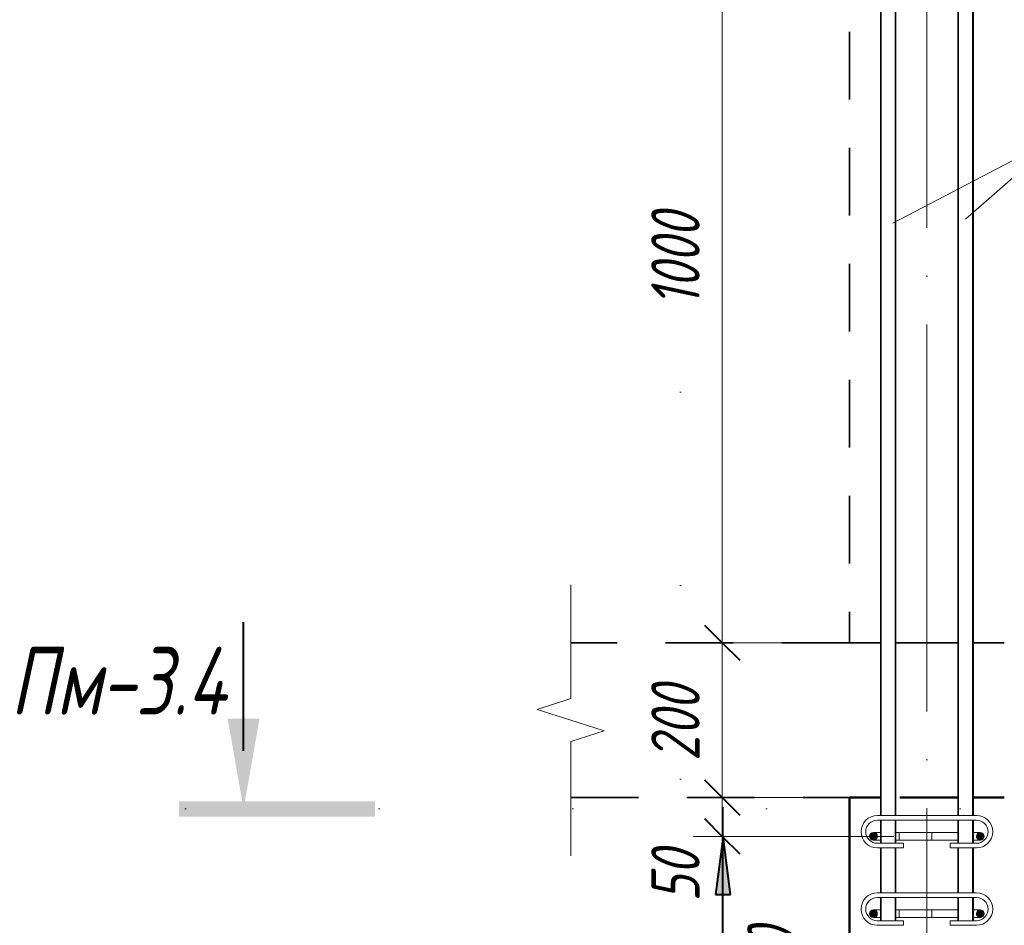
# Model space of a CAD drawing. Header units: millimetres. Extents: x -13889 to -3744, y 5954 to 13256.
# Tile 20 of 28: x -9330 to -8058, y 9735 to 10906. Entities that reach past the tile are written whole.
import ezdxf

# ---------------------------------------------------------------- set-up
doc = ezdxf.new("R2010")
doc.units = ezdxf.units.MM
for name, pattern in [('01 Штриховая _4 мм_', [150, 87.5, -62.5]), ('ADSK_Линия разреза', [500, 0, -250, 0, -250]), ('ADSK_Линия сетки', [625, 500, -62.5, 0, -62.5]), ('ADSK_Невидимые', [125, 75, -50]), ('ADSK_Пунктирная_п5', [125, 0, -125])]:
    doc.linetypes.add(name, pattern=pattern)
for name, color, linetype, lineweight in [('A-____-____-DIMS', 211, 'Continuous', 9), ('A-____-____-DIMS-25', 211, 'Continuous', 9), ('A-____-NOTE-TEXT', 131, 'Continuous', 20), ('A-DETL-GENF-OTLN', 92, 'Continuous', 20), ('A-FLOR-____-MCUT', 192, 'Continuous', 50), ('G-____-____-SYMB', 111, 'ADSK_Пунктирная_п5', 20), ('S-COLS-____-HDLN', 52, 'ADSK_Невидимые', 20), ('S-COLS-____-MCUT', 52, 'Continuous', 50), ('S-GRID-____-OTLN', 1, 'Continuous', 9), ('S-RBAR-____-IDEN', 171, 'Continuous', 20), ('S-RBAR-____-MCUT', 171, 'Continuous', 20), ('S-RBAR-____-OTLN', 171, 'Continuous', 100)]:
    doc.layers.add(name, color=color, linetype=linetype, lineweight=lineweight)
doc.styles.add('GOST Common_I_1', font='GOST_Common Italic.ttf', dxfattribs={"width": 0.8, "height": 87.5})
doc.styles.add('GOST Common_I_2', font='GOST_Common Italic.ttf', dxfattribs={"width": 0.8, "height": 62.5})
doc.dimstyles.new('ADSK_Для_арматуры_Основной_2_5_мм_шаг_кол-во_Стрелки_точный', dxfattribs={"dimscale": 304.8, "dimtxt": 0.206224, "dimasz": 0, "dimexe": 0.123031, "dimexo": 0.000403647, "dimgap": 0.032808, "dimtad": 1, "dimdec": 0, "dimlfac": 304.8, "dimdsep": 46, "dimtxsty": 'GOST Common_I_2', "dimblk2": 'NONE', "dimsah": 1, "dimcen": 0.09, "dimdle": 0.123031, "dimazin": 0, "dimtfac": 1, "dimtdec": 4, "dimtix": 1, "dimtmove": 0, "dimatfit": 3, "dimfxl": 1, "dimtvp": 1, "dimtfill": 1, "dimtolj": 1, "dimtzin": 0, "dimarcsym": 2})
doc.dimstyles.new('ADSK_Округление_5мм__Узкий_', dxfattribs={"dimscale": 304.8, "dimtxt": 0.206224, "dimasz": 0.147638, "dimexe": 0.123031, "dimexo": 0.000269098, "dimgap": 0.032808, "dimtad": 1, "dimdec": 0, "dimlfac": 304.8, "dimrnd": 5, "dimdsep": 46, "dimtxsty": 'GOST Common_I_2', "dimblk1": 'OBLIQUE', "dimblk2": 'OBLIQUE', "dimsah": 1, "dimcen": 0.09, "dimdle": 0.123031, "dimazin": 0, "dimtfac": 1, "dimtdec": 4, "dimtix": 1, "dimtmove": 0, "dimatfit": 3, "dimfxl": 1, "dimtvp": 1, "dimtfill": 1, "dimtolj": 1, "dimtzin": 0, "dimlwd": 20, "dimlwe": 20, "dimarcsym": 2})
doc.dimstyles.new('ADSK_Округление_5мм__Узкий__1', dxfattribs={"dimscale": 304.8, "dimtxt": 0.206224, "dimasz": 0.147638, "dimexe": 0.123031, "dimexo": 0.000269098, "dimgap": 0.032808, "dimtad": 1, "dimdec": 0, "dimlfac": 304.8, "dimrnd": 5, "dimdsep": 46, "dimtxsty": 'GOST Common_I_2', "dimblk1": 'OBLIQUE', "dimblk2": 'OBLIQUE', "dimsah": 1, "dimcen": 0.09, "dimdle": 0.123031, "dimazin": 0, "dimtfac": 1, "dimtdec": 4, "dimtix": 1, "dimtmove": 1, "dimatfit": 3, "dimfxl": 1, "dimtvp": 1, "dimtfill": 1, "dimtolj": 1, "dimtzin": 0, "dimlwd": 20, "dimlwe": 20, "dimarcsym": 2})

# ---------------------------------------------------------------- blocks, each defined once
blk = doc.blocks.new('ADSK_Обрыв_Линия - ADSK_Обрыв_линия-1072157-КЖ1_ПЭ_ВЭ3_Армирование_Пилоны_Пм-3_4_2-2')
at = {"layer": 'A-DETL-GENF-OTLN'}
for p, q in [((12630, 7028.2), (12630, 7100)), ((12630, 6900), (12630, 6972.5))]:
    blk.add_line(p, q, dxfattribs=at)
blk = doc.blocks.new('Разрез - Номер вида сзади_3_5 мм-6451-КЖ1_ПЭ_ВЭ3_Армирование_Пилоны_Пм-3_4_2-2')
at = {"layer": 'G-____-____-SYMB', "linetype": 'Continuous', "lineweight": 9}
for points in [[(12742, 6733.5), (12722.1, 6733.5), (12722.1, 6480.2), (12742, 6480.2)], [(12615, 6543), (12731.9, 6563.6), (12615, 6584.2)]]:
    blk.add_hatch(color=256, dxfattribs=at).paths.add_polyline_path(points)
at = {"layer": 'G-____-____-SYMB', "linetype": 'Continuous', "lineweight": 40}
blk.add_line((12656.9, 6563.6), (12490.3, 6563.6), dxfattribs=at)
blk = doc.blocks.new('DIMBLOCK26-КЖ1_ПЭ_ВЭ3_Армирование_Пилоны_Пм-3_4_2-2')
at = {"layer": 'A-____-____-DIMS-25', "lineweight": 40}
for p, q in [((-8422.1, 11100), (-8444.6, 11122.5)), ((-8422.1, 11100), (-8399.6, 11077.5)), ((-8422.1, 10100), (-8444.6, 10122.5)), ((-8422.1, 10100), (-8399.6, 10077.5))]:
    blk.add_line(p, q, dxfattribs=at)
at = {"layer": 'A-____-____-DIMS-25', "lineweight": 20}
for p, q in [((-8422.1, 11100), (-8459.6, 11100)), ((-8422.1, 11100), (-8422.1, 10100)), ((-8422.1, 11100), (-8241.8, 11100)), ((-8422.1, 10100), (-8459.6, 10100)), ((-8422.1, 10100), (-8282.8, 10100))]:
    blk.add_line(p, q, dxfattribs=at)
at = {"layer": 'A-____-____-DIMS-25', "color": 0, "lineweight": 20, "insert": (-8513.8, 10534.5), "char_height": 62.5, "width": 157.25, "attachment_point": 1, "rotation": 90, "line_spacing_factor": 1.022761, "style": 'GOST Common_I_2', "bg_fill": 3, "box_fill_scale": 1.25, "bg_fill_color": 256, "bg_fill_true_color": 13158600, "bg_fill_transparency": 0}
blk.add_mtext('1000', dxfattribs=at)
blk = doc.blocks.new('_Oblique')
at = {"color": 0, "linetype": 'ByBlock', "lineweight": -2}
blk.add_line((-0.5, -0.5), (0.5, 0.5), dxfattribs=at)
blk = doc.blocks.new('DIMBLOCK27-КЖ1_ПЭ_ВЭ3_Армирование_Пилоны_Пм-3_4_2-2')
at = {"layer": 'A-____-____-DIMS-25', "lineweight": 40}
for p, q in [((-8422.1, 10100), (-8444.6, 10122.5)), ((-8422.1, 10100), (-8399.6, 10077.5)), ((-8422.1, 9900), (-8444.6, 9922.5)), ((-8422.1, 9900), (-8399.6, 9877.5))]:
    blk.add_line(p, q, dxfattribs=at)
at = {"layer": 'A-____-____-DIMS-25', "lineweight": 20}
for p, q in [((-8422.1, 10100), (-8459.6, 10100)), ((-8422.1, 10100), (-8422.1, 9900)), ((-8422.1, 10100), (-8282.8, 10100)), ((-8422.1, 9900), (-8459.6, 9900)), ((-8422.1, 9900), (-8282.8, 9900))]:
    blk.add_line(p, q, dxfattribs=at)
at = {"layer": 'A-____-____-DIMS-25', "color": 0, "lineweight": 20, "insert": (-8513.8, 9947.3), "char_height": 62.5, "width": 126.567, "attachment_point": 1, "rotation": 90, "line_spacing_factor": 1.022761, "style": 'GOST Common_I_2', "bg_fill": 3, "box_fill_scale": 1.25, "bg_fill_color": 256, "bg_fill_true_color": 13158600, "bg_fill_transparency": 0}
blk.add_mtext('200', dxfattribs=at)
blk = doc.blocks.new('DIMBLOCK28-КЖ1_ПЭ_ВЭ3_Армирование_Пилоны_Пм-3_4_2-2')
at = {"layer": 'A-____-____-DIMS-25', "lineweight": 40}
for p, q in [((-8422.1, 9900), (-8444.6, 9922.5)), ((-8422.1, 9900), (-8399.6, 9877.5)), ((-8422.1, 9850), (-8444.6, 9872.5)), ((-8422.1, 9850), (-8399.6, 9827.5))]:
    blk.add_line(p, q, dxfattribs=at)
at = {"layer": 'A-____-____-DIMS-25', "lineweight": 20}
for p, q in [((-8422.1, 9900), (-8459.6, 9900)), ((-8422.1, 9900), (-8422.1, 9850)), ((-8422.1, 9900), (-8282.8, 9900)), ((-8422.1, 9848.2), (-8422.1, 9875)), ((-8422.1, 9850), (-8459.6, 9850)), ((-8422.1, 9850), (-8200.6, 9850)), ((-8422.1, 9765.3), (-8422.1, 9848.2))]:
    blk.add_line(p, q, dxfattribs=at)
at = {"layer": 'A-____-____-DIMS-25', "color": 0, "lineweight": 20, "insert": (-8513.8, 9765.3), "char_height": 62.5, "width": 84.378, "attachment_point": 1, "rotation": 90, "line_spacing_factor": 1.022761, "style": 'GOST Common_I_2', "bg_fill": 3, "box_fill_scale": 1.25, "bg_fill_color": 256, "bg_fill_true_color": 13158600, "bg_fill_transparency": 0}
blk.add_mtext('50', dxfattribs=at)
blk = doc.blocks.new('DIMBLOCK29-КЖ1_ПЭ_ВЭ3_Армирование_Пилоны_Пм-3_4_2-2')
at = {"layer": 'A-____-____-DIMS-25', "lineweight": 40}
for p, q in [((-8422.1, 9850), (-8444.6, 9872.5)), ((-8422.1, 9850), (-8399.6, 9827.5)), ((-8422.1, 9250), (-8444.6, 9272.5)), ((-8422.1, 9250), (-8399.6, 9227.5))]:
    blk.add_line(p, q, dxfattribs=at)
at = {"layer": 'A-____-____-DIMS-25', "lineweight": 20}
for p, q in [((-8422.1, 9850), (-8459.6, 9850)), ((-8422.1, 9850), (-8422.1, 9250)), ((-8422.1, 9850), (-8200.6, 9850)), ((-8422.1, 9250), (-8459.6, 9250)), ((-8422.1, 9250), (-8251.8, 9250))]:
    blk.add_line(p, q, dxfattribs=at)
at = {"layer": 'A-____-____-DIMS-25', "color": 0, "lineweight": 20, "insert": (-8513.8, 9497.3), "char_height": 62.5, "width": 126.567, "attachment_point": 1, "rotation": 90, "line_spacing_factor": 1.022761, "style": 'GOST Common_I_2', "bg_fill": 3, "box_fill_scale": 1.25, "bg_fill_color": 256, "bg_fill_true_color": 13158600, "bg_fill_transparency": 0}
blk.add_mtext('600', dxfattribs=at)
blk = doc.blocks.new('DIMBLOCK38-КЖ1_ПЭ_ВЭ3_Армирование_Пилоны_Пм-3_4_2-2')
at = {"layer": 'A-____-____-DIMS-25', "lineweight": 40}
for points in [[(-8421.1, 9850), (-8431, 9775), (-8411.3, 9775)], [(-8421.1, 9250), (-8411.3, 9325), (-8431, 9325)]]:
    blk.add_hatch(color=256, dxfattribs=at).paths.add_polyline_path(points)
at = {"layer": 'A-____-____-DIMS-25'}
for p, q in [((-8421.1, 9887.5), (-8421.1, 9212.5)), ((-8421.1, 9850), (-8458.6, 9850)), ((-8421.1, 9850), (-8269.3, 9850)), ((-8421.1, 9250), (-8458.6, 9250)), ((-8421.1, 9250), (-8269.3, 9250))]:
    blk.add_line(p, q, dxfattribs=at)
at = {"layer": 'A-____-____-DIMS-25', "lineweight": 40}
for p, q in [((-8421.1, 9850), (-8431, 9775)), ((-8411.3, 9775), (-8421.1, 9850)), ((-8431, 9775), (-8411.3, 9775)), ((-8411.3, 9325), (-8431, 9325)), ((-8431, 9325), (-8421.1, 9250)), ((-8421.1, 9250), (-8411.3, 9325))]:
    blk.add_line(p, q, dxfattribs=at)
at = {"layer": 'A-____-____-DIMS-25', "color": 0, "insert": (-8512.8, 9396.6), "char_height": 62.5, "width": 368.194, "attachment_point": 1, "rotation": 90, "line_spacing_factor": 1.022761, "style": 'GOST Common_I_2', "bg_fill": 3, "box_fill_scale": 1.25, "bg_fill_color": 256, "bg_fill_true_color": 13158600, "bg_fill_transparency": 0}
blk.add_mtext('100x6=600', dxfattribs=at)
blk = doc.blocks.new('_None')

msp = doc.modelspace()

# ---------------------------------------------------------------- hatches: boundary and pattern name
at = {"layer": 'S-RBAR-____-MCUT'}
h = msp.add_hatch(color=256, dxfattribs=at)
edge = h.paths.add_edge_path()
edge.add_arc((-8226.8246, 9850.0002), 5, 0, 360)
for points in [[(-8226.8246, 9845.0002), (-8222.0693, 9848.4551), (-8223.8857, 9854.0453), (-8229.7635, 9854.0453), (-8231.5799, 9848.4551), (-8230.446, 9847.6312)], [(-8088.8246, 9845.0002), (-8084.0693, 9848.4551), (-8085.8857, 9854.0453), (-8091.7635, 9854.0453), (-8093.5799, 9848.4551)], [(-8226.8246, 9745.0002), (-8222.0693, 9748.4551), (-8223.8857, 9754.0453), (-8229.7635, 9754.0453), (-8231.5799, 9748.4551), (-8230.446, 9747.6312)], [(-8088.8246, 9745.0002), (-8084.0693, 9748.4551), (-8085.8857, 9754.0453), (-8091.7635, 9754.0453), (-8093.5799, 9748.4551)]]:
    msp.add_hatch(color=256, dxfattribs=at).paths.add_polyline_path(points)
h = msp.add_hatch(color=256, dxfattribs=at)
edge = h.paths.add_edge_path()
edge.add_arc((-8088.8246, 9850.0002), 5, 0, 360)
h = msp.add_hatch(color=256, dxfattribs=at)
edge = h.paths.add_edge_path()
edge.add_arc((-8226.8246, 9750.0002), 5, 0, 360)
h = msp.add_hatch(color=256, dxfattribs=at)
edge = h.paths.add_edge_path()
edge.add_arc((-8088.8246, 9750.0002), 5, 0, 360)

# ---------------------------------------------------------------- linework, layer by layer
at = {"layer": 'A-____-NOTE-TEXT'}
for p, q in [((-8617.8059, 10100), (-8617.8059, 10175)), ((-8617.8059, 10028.1543), (-8661.131, 10014.0772)), ((-8661.131, 10014.0772), (-8617.8059, 10000)), ((-8617.8059, 10000), (-8574.5046, 9986.25)), ((-8617.8059, 9972.5), (-8574.5046, 9986.25)), ((-8617.8059, 9900), (-8617.8059, 9825))]:
    msp.add_line(p, q, dxfattribs=at)
at = {"layer": 'A-FLOR-____-MCUT', "linetype": '01 Штриховая _4 мм_', "lineweight": 35}
for p, q in [((-8257.8059, 10100), (-8617.8059, 10100)), ((-8617.8059, 9900), (-8257.8059, 9900))]:
    msp.add_line(p, q, dxfattribs=at)
at = {"layer": 'G-____-____-SYMB', "linetype": 'ADSK_Линия разреза'}
for p, q in [((-8475.8935, 12425.0519), (-8475.8935, 6488.5669)), ((-9115.3836, 9885.3738), (-6998.4743, 9885.3738))]:
    msp.add_line(p, q, dxfattribs=at)
at = {"layer": 'S-COLS-____-HDLN', "linetype": '01 Штриховая _4 мм_', "lineweight": 35}
for p, q in [((-8257.7563, 10100), (-8217.8059, 10100)), ((-8197.8059, 10100), (-8117.8059, 10100)), ((-8097.8059, 10100), (-8057.8059, 10100))]:
    msp.add_line(p, q, dxfattribs=at)
at = {"layer": 'S-COLS-____-HDLN', "lineweight": 50}
for p, q in [((-8217.8059, 9900), (-8257.7563, 9900)), ((-8117.8059, 9900), (-8197.8059, 9900)), ((-8057.8059, 9900), (-8097.8059, 9900))]:
    msp.add_line(p, q, dxfattribs=at)
at = {"layer": 'S-COLS-____-MCUT', "linetype": '01 Штриховая _4 мм_', "lineweight": 35}
msp.add_line((-8257.8059, 12240), (-8257.8059, 10100), dxfattribs=at)
at = {"layer": 'S-COLS-____-MCUT'}
msp.add_line((-8257.8059, 9900), (-8257.8059, 7100), dxfattribs=at)
at = {"layer": 'S-GRID-____-OTLN', "linetype": 'ADSK_Линия сетки'}
msp.add_line((-8157.8059, 6260.9752), (-8157.8059, 12240), dxfattribs=at)
at = {"layer": 'S-RBAR-____-IDEN'}
for p in [(-8201.8844, 10642.4777), (-8107.8059, 10647.4902)]:
    msp.add_line(p, (-7984.6753, 10756.0948), dxfattribs=at)
at = {"layer": 'S-RBAR-____-MCUT'}
for p, q in [((-8229.7635, 9854.0453), (-8231.5799, 9848.4551)), ((-8231.5799, 9848.4551), (-8230.446, 9847.6312)), ((-8230.446, 9847.6312), (-8226.8246, 9845.0002)), ((-8223.8857, 9854.0453), (-8229.7635, 9854.0453)), ((-8226.8246, 9845.0002), (-8222.0693, 9848.4551)), ((-8222.0693, 9848.4551), (-8223.8857, 9854.0453)), ((-8091.7635, 9854.0453), (-8093.5799, 9848.4551)), ((-8093.5799, 9848.4551), (-8088.8246, 9845.0002)), ((-8085.8857, 9854.0453), (-8091.7635, 9854.0453)), ((-8088.8246, 9845.0002), (-8084.0693, 9848.4551)), ((-8084.0693, 9848.4551), (-8085.8857, 9854.0453)), ((-8229.7635, 9754.0453), (-8231.5799, 9748.4551)), ((-8231.5799, 9748.4551), (-8230.446, 9747.6312)), ((-8230.446, 9747.6312), (-8226.8246, 9745.0002)), ((-8223.8857, 9754.0453), (-8229.7635, 9754.0453)), ((-8226.8246, 9745.0002), (-8222.0693, 9748.4551)), ((-8222.0693, 9748.4551), (-8223.8857, 9754.0453)), ((-8091.7635, 9754.0453), (-8093.5799, 9748.4551)), ((-8093.5799, 9748.4551), (-8088.8246, 9745.0002)), ((-8085.8857, 9754.0453), (-8091.7635, 9754.0453)), ((-8088.8246, 9745.0002), (-8084.0693, 9748.4551)), ((-8084.0693, 9748.4551), (-8085.8857, 9754.0453))]:
    msp.add_line(p, q, dxfattribs=at)
for centre in [(-8226.8246, 9850.0002), (-8088.8246, 9850.0002), (-8226.8246, 9750.0002), (-8088.8246, 9750.0002)]:
    msp.add_circle(centre, 5, dxfattribs=at)
at = {"layer": 'S-RBAR-____-OTLN', "lineweight": 20}
for p, q in [((-8217.8059, 12100.1148), (-8217.8059, 10091.2311)), ((-8197.8059, 12100.1148), (-8197.8059, 10091.2311)), ((-8117.8059, 12100.1148), (-8117.8059, 10091.2311)), ((-8097.8059, 12100.1148), (-8097.8059, 10091.2311)), ((-8216.8059, 9877.0002), (-8216.8059, 11100.0002)), ((-8198.8059, 9877.0002), (-8198.8059, 11100.0002)), ((-8116.8059, 9877.0002), (-8116.8059, 11100.0002)), ((-8098.8059, 9877.0002), (-8098.8059, 11100.0002)), ((-8217.8059, 10080.2629), (-8217.8059, 10091.2311)), ((-8197.8059, 10080.2629), (-8197.8059, 10091.2311)), ((-8117.8059, 10080.2629), (-8117.8059, 10091.2311)), ((-8097.8059, 10080.2629), (-8097.8059, 10091.2311)), ((-8217.8059, 10080.2629), (-8217.8059, 9914.8521)), ((-8197.8059, 10080.2629), (-8197.8059, 9914.8521)), ((-8117.8059, 10080.2629), (-8117.8059, 9914.8521)), ((-8097.8059, 10080.2629), (-8097.8059, 9914.8521)), ((-8217.8059, 9914.8521), (-8217.8059, 9903.8839)), ((-8197.8059, 9914.8521), (-8197.8059, 9903.8839)), ((-8117.8059, 9914.8521), (-8117.8059, 9903.8839)), ((-8097.8059, 9914.8521), (-8097.8059, 9903.8839)), ((-8217.8059, 9903.8839), (-8217.8059, 9877.0002)), ((-8197.8059, 9903.8839), (-8197.8059, 9877.0002)), ((-8117.8059, 9903.8839), (-8117.8059, 9877.0002)), ((-8097.8059, 9903.8839), (-8097.8059, 9877.0002)), ((-8221.8059, 9877.0002), (-8093.8059, 9877.0002)), ((-8221.8059, 9871.0002), (-8093.8059, 9871.0002)), ((-8217.8059, 9871.0002), (-8217.8059, 9841.0002)), ((-8216.8059, 9841.0002), (-8216.8059, 9871.0002)), ((-8198.8059, 9841.0002), (-8198.8059, 9871.0002)), ((-8197.8059, 9871.0002), (-8197.8059, 9841.0002)), ((-8117.8059, 9871.0002), (-8117.8059, 9841.0002)), ((-8116.8059, 9841.0002), (-8116.8059, 9871.0002)), ((-8098.8059, 9841.0002), (-8098.8059, 9871.0002)), ((-8097.8059, 9871.0002), (-8097.8059, 9841.0002)), ((-8226.8246, 9855.0002), (-8218.0378, 9855.0002)), ((-8226.8246, 9845.0002), (-8218.0378, 9845.0002)), ((-8193.774, 9855.0002), (-8197.8059, 9855.0002)), ((-8193.774, 9845.0002), (-8197.8059, 9845.0002)), ((-8193.774, 9855.0002), (-8193.774, 9845.0002)), ((-8193.7552, 9855.0002), (-8175.6114, 9855.0002)), ((-8193.7552, 9845.0002), (-8175.6114, 9845.0002)), ((-8175.6114, 9855.0002), (-8151.3476, 9855.0002)), ((-8175.6114, 9845.0002), (-8151.3476, 9845.0002)), ((-8151.3476, 9855.0002), (-8118.8246, 9855.0002)), ((-8151.3476, 9845.0002), (-8151.3476, 9855.0002)), ((-8151.3476, 9845.0002), (-8118.8246, 9845.0002)), ((-8118.8246, 9855.0002), (-8117.7944, 9855.0002)), ((-8118.8246, 9845.0002), (-8117.7944, 9845.0002)), ((-8097.6114, 9855.0002), (-8088.8246, 9855.0002)), ((-8097.6114, 9845.0002), (-8088.8246, 9845.0002)), ((-8187.8059, 9841.0002), (-8221.8059, 9841.0002)), ((-8187.8059, 9835.0002), (-8221.8059, 9835.0002)), ((-8217.8059, 9835.0002), (-8217.8059, 9777.0002)), ((-8216.8059, 9777.0002), (-8216.8059, 9835.0002)), ((-8198.8059, 9777.0002), (-8198.8059, 9835.0002)), ((-8197.8059, 9835.0002), (-8197.8059, 9777.0002)), ((-8187.8059, 9841.0002), (-8187.8059, 9835.0002)), ((-8093.8059, 9841.0002), (-8127.8059, 9841.0002)), ((-8127.8059, 9841.0002), (-8127.8059, 9835.0002)), ((-8093.8059, 9835.0002), (-8127.8059, 9835.0002)), ((-8117.8059, 9835.0002), (-8117.8059, 9777.0002)), ((-8116.8059, 9777.0002), (-8116.8059, 9835.0002)), ((-8098.8059, 9777.0002), (-8098.8059, 9835.0002)), ((-8097.8059, 9835.0002), (-8097.8059, 9777.0002)), ((-8221.8131, 9777.0002), (-8093.8131, 9777.0002)), ((-8221.8131, 9771.0002), (-8093.8131, 9771.0002)), ((-8217.8059, 9771.0002), (-8217.8059, 9741.0002)), ((-8216.8059, 9741.0002), (-8216.8059, 9771.0002)), ((-8198.8059, 9741.0002), (-8198.8059, 9771.0002)), ((-8197.8059, 9771.0002), (-8197.8059, 9741.0002)), ((-8117.8059, 9771.0002), (-8117.8059, 9741.0002)), ((-8116.8059, 9741.0002), (-8116.8059, 9771.0002)), ((-8098.8059, 9741.0002), (-8098.8059, 9771.0002)), ((-8097.8059, 9771.0002), (-8097.8059, 9741.0002)), ((-8226.8246, 9755.0002), (-8218.0378, 9755.0002)), ((-8193.774, 9755.0002), (-8197.8059, 9755.0002)), ((-8193.774, 9755.0002), (-8193.774, 9745.0002)), ((-8193.7552, 9755.0002), (-8175.6114, 9755.0002)), ((-8175.6114, 9755.0002), (-8151.3476, 9755.0002)), ((-8151.3476, 9755.0002), (-8118.8246, 9755.0002)), ((-8151.3476, 9745.0002), (-8151.3476, 9755.0002)), ((-8118.8246, 9755.0002), (-8117.7944, 9755.0002)), ((-8097.6114, 9755.0002), (-8088.8246, 9755.0002)), ((-8226.8246, 9745.0002), (-8218.0378, 9745.0002)), ((-8193.774, 9745.0002), (-8197.8059, 9745.0002)), ((-8193.7552, 9745.0002), (-8175.6114, 9745.0002)), ((-8175.6114, 9745.0002), (-8151.3476, 9745.0002)), ((-8151.3476, 9745.0002), (-8118.8246, 9745.0002)), ((-8118.8246, 9745.0002), (-8117.7944, 9745.0002)), ((-8097.6114, 9745.0002), (-8088.8246, 9745.0002)), ((-8187.8131, 9741.0002), (-8221.8131, 9741.0002)), ((-8187.8131, 9735.0002), (-8221.8131, 9735.0002)), ((-8187.8131, 9741.0002), (-8187.8131, 9735.0002)), ((-8093.8131, 9741.0002), (-8127.8131, 9741.0002)), ((-8127.8131, 9741.0002), (-8127.8131, 9735.0002)), ((-8093.8131, 9735.0002), (-8127.8131, 9735.0002))]:
    msp.add_line(p, q, dxfattribs=at)
for centre, radius, start, end in [((-8221.8059, 9856.0002), 21, 90, 270), ((-8221.8059, 9856.0002), 15, 90, 270), ((-8093.8059, 9856.0002), 21, 270, 90), ((-8093.8059, 9856.0002), 15, 270, 90), ((-8226.8246, 9850.0002), 5, 90, 270), ((-8226.8246, 9850.0002), 5, 90, 270), ((-8088.8246, 9850.0002), 5, 270, 90), ((-8221.8131, 9756.0002), 21, 90, 270), ((-8221.8131, 9756.0002), 15, 90, 270), ((-8093.8131, 9756.0002), 21, 270, 90), ((-8093.8131, 9756.0002), 15, 270, 90), ((-8226.8246, 9750.0002), 5, 90, 270), ((-8226.8246, 9750.0002), 5, 90, 270), ((-8088.8246, 9750.0002), 5, 270, 90)]:
    msp.add_arc(centre, radius, start, end, dxfattribs=at)

# ---------------------------------------------------------------- block references
at = {"layer": 'A-DETL-GENF-OTLN'}
msp.add_blockref('ADSK_Обрыв_Линия - ADSK_Обрыв_линия-1072157-КЖ1_ПЭ_ВЭ3_Армирование_Пилоны_Пм-3_4_2-2', (-21247.8059, 3000), dxfattribs=at)
at = {"layer": 'G-____-____-SYMB', "linetype": 'Continuous', "lineweight": 40, "rotation": 270.0000000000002}
msp.add_blockref('Разрез - Номер вида сзади_3_5 мм-6451-КЖ1_ПЭ_ВЭ3_Армирование_Пилоны_Пм-3_4_2-2', (-15603.9505, 22617.2862), dxfattribs=at)

# ---------------------------------------------------------------- texts
at = {"layer": 'G-____-____-SYMB', "linetype": 'Continuous', "lineweight": 9, "char_height": 87.5, "attachment_point": 1, "style": 'GOST Common_I_1'}
for s, insert, width in [('Пм', (-9341.5927, 10094.7505), 141.097), ('-3.4', (-9225.1761, 10094.7505), 222.869125)]:
    msp.add_mtext(s, dxfattribs=dict(at, insert=insert, width=width))

# ---------------------------------------------------------------- next in the draw order: dimensions: what is measured, and where the dimension line sits
at = {"layer": 'A-____-____-DIMS', "lineweight": 20}
dim = msp.add_linear_dim(base=(-8422.1453, 10100), p1=(-8216.8059, 11100.0002), p2=(-8257.8059, 10100), angle=90, dimstyle='ADSK_Округление_5мм__Узкий_', override={"dimpost": '<>', "dimfxl": 1000.840315}, dxfattribs=at)
dim.commit()
dim.dimension.update_dxf_attribs({"geometry": 'DIMBLOCK26-КЖ1_ПЭ_ВЭ3_Армирование_Пилоны_Пм-3_4_2-2', "text_midpoint": (-8463.3953, 10600.0001)})

# ---------------------------------------------------------------- next in the draw order: dimensions: what is measured, and where the dimension line sits
dim = msp.add_linear_dim(base=(-8422.1453, 9900), p1=(-8257.8059, 10100), p2=(-8257.8059, 9900), angle=90, dimstyle='ADSK_Округление_5мм__Узкий_', override={"dimpost": '<>', "dimfxl": 200}, dxfattribs=at)
dim.commit()
dim.dimension.update_dxf_attribs({"geometry": 'DIMBLOCK27-КЖ1_ПЭ_ВЭ3_Армирование_Пилоны_Пм-3_4_2-2', "text_midpoint": (-8463.3953, 10000)})

# ---------------------------------------------------------------- next in the draw order: dimensions: what is measured, and where the dimension line sits
dim = msp.add_linear_dim(base=(-8422.1453, 9850.0002), p1=(-8257.8059, 9900), p2=(-8175.6114, 9850.0002), angle=90, dimstyle='ADSK_Округление_5мм__Узкий__1', override={"dimpost": '<>', "dimfxl": 96.207666}, dxfattribs=at)
dim.commit()
dim.dimension.update_dxf_attribs({"geometry": 'DIMBLOCK28-КЖ1_ПЭ_ВЭ3_Армирование_Пилоны_Пм-3_4_2-2', "text_midpoint": (-8472.1554, 9807.5317), "dimtype": 160, "text_rotation": 90})

# ---------------------------------------------------------------- next in the draw order: dimensions: what is measured, and where the dimension line sits
dim = msp.add_linear_dim(base=(-8422.1453, 9250.0002), p1=(-8175.6114, 9850.0002), p2=(-8226.8246, 9250.0002), angle=90, dimstyle='ADSK_Округление_5мм__Узкий_', override={"dimpost": '<>', "dimfxl": 602.181694}, dxfattribs=at)
dim.commit()
dim.dimension.update_dxf_attribs({"geometry": 'DIMBLOCK29-КЖ1_ПЭ_ВЭ3_Армирование_Пилоны_Пм-3_4_2-2', "text_midpoint": (-8463.3953, 9550.0002)})

# ---------------------------------------------------------------- next in the draw order: dimensions: what is measured, and where the dimension line sits
at = {"layer": 'A-____-____-DIMS'}
dim = msp.add_linear_dim(base=(-8421.1453, 9250.0002), p1=(-8231.8246, 9850.0002), p2=(-8231.8246, 9250.0002), angle=90, text='100x6=600', dimstyle='ADSK_Для_арматуры_Основной_2_5_мм_шаг_кол-во_Стрелки_точный', override={"dimpost": '<>', "dimblk1": 'None', "dimblk2": 'None', "dimsah": 1, "dimfxl": 600}, dxfattribs=at)
dim.commit()
dim.dimension.update_dxf_attribs({"geometry": 'DIMBLOCK38-КЖ1_ПЭ_ВЭ3_Армирование_Пилоны_Пм-3_4_2-2', "text_midpoint": (-8462.3953, 9550.0002)})

# ---------------------------------------------------------------- next in the draw order: texts
at = {"layer": 'S-RBAR-____-IDEN', "lineweight": 9, "insert": (-8389.9741, 9633.0128), "char_height": 62.5, "width": 129.873375, "attachment_point": 1, "rotation": 90, "style": 'GOST Common_I_2', "bg_fill": 3, "box_fill_scale": 1.25, "bg_fill_color": 256, "bg_fill_true_color": 13158600, "bg_fill_transparency": 0}
msp.add_mtext('500', dxfattribs=at)

doc.saveas('drawing.dxf')
